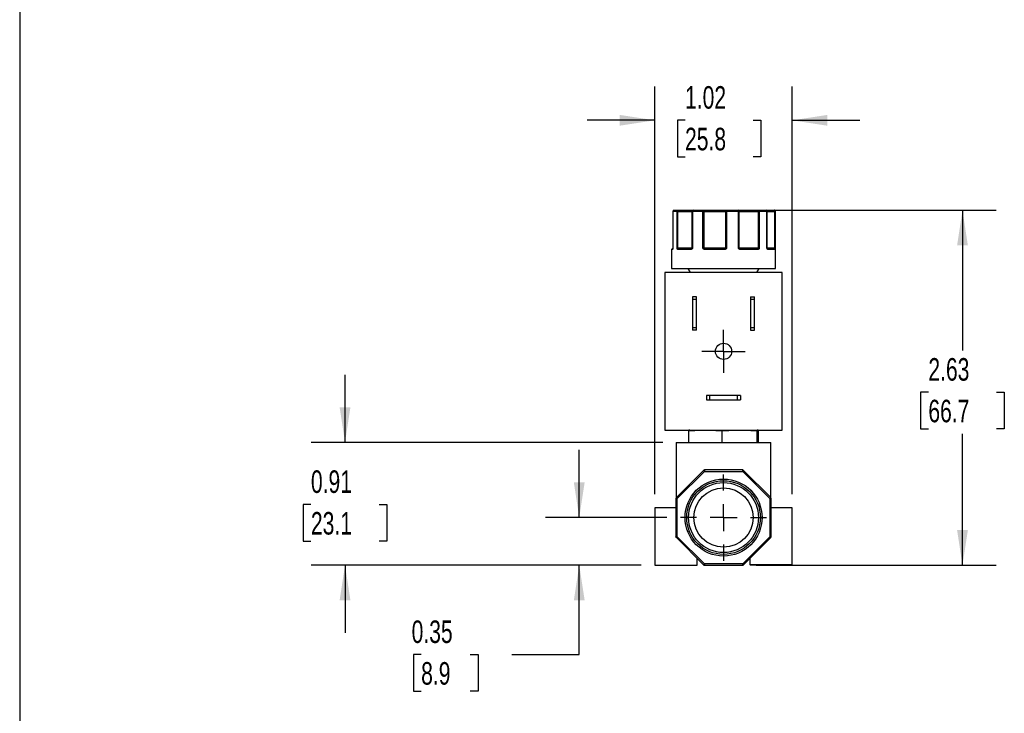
# Model space of a CAD drawing. Header units: inches. Extents: x 0.5 to 21.5, y 0.5 to 16.5.
# Tile 2 of 6: x 0.5 to 7.8, y 6.2 to 11.4. Entities that reach past the tile are written whole.
import ezdxf

# ---------------------------------------------------------------- set-up
doc = ezdxf.new("R2010")
doc.units = ezdxf.units.IN
doc.header["$LTSCALE"] = 2
doc.header["$MEASUREMENT"] = 0
doc.linetypes.add('SLD-Center', pattern=[0.75, 0.6, -0.05, 0.05, -0.05])
doc.linetypes.add('SLD-Solid', pattern=[0])
doc.layers.add('CENTER', color=40, linetype='SLD-Center')
doc.layers.add('DIMENSIONS', color=140, linetype='SLD-Solid', lineweight=25)
doc.layers.add('TEXT', color=140, linetype='SLD-Solid', lineweight=25)
doc.styles.add('SLDTEXTSTYLE0', font='TXT', dxfattribs={"width": 0.7})
doc.dimstyles.new('SLDDIMSTYLE0', dxfattribs={"dimtxt": 0.169922, "dimasz": 0.26, "dimexe": 0, "dimexo": 0.0625, "dimgap": 0.04248, "dimtad": 0, "dimtih": 1, "dimtoh": 1, "dimrnd": 1e-09, "dimzin": 12, "dimdsep": 46, "dimtxsty": 'SLDTEXTSTYLE0', "dimsah": 1, "dimcen": 0.09, "dimadec": 0, "dimazin": 3, "dimtfac": 1, "dimtmove": 0, "dimatfit": 0, "dimfxl": 0, "dimfrac": 2, "dimtolj": 1, "dimtzin": 12, "dimarcsym": 0})
doc.dimstyles.new('SLDDIMSTYLE1', dxfattribs={"dimtxt": 0.169922, "dimasz": 0.26, "dimexe": 0, "dimexo": 0.0625, "dimgap": 0.04248, "dimtad": 0, "dimtih": 1, "dimtoh": 1, "dimrnd": 1e-09, "dimzin": 12, "dimdsep": 46, "dimtxsty": 'SLDTEXTSTYLE0', "dimsah": 1, "dimcen": 0.09, "dimadec": 0, "dimazin": 3, "dimtfac": 1, "dimtofl": 0, "dimtmove": 0, "dimatfit": 3, "dimfxl": 0, "dimfrac": 2, "dimtolj": 1, "dimtzin": 12, "dimarcsym": 0})
doc.dimstyles.new('SLDDIMSTYLE2', dxfattribs={"dimtxt": 0.169922, "dimasz": 0.26, "dimexe": 0, "dimexo": 0.0625, "dimgap": 0.04248, "dimtad": 0, "dimtih": 1, "dimtoh": 1, "dimrnd": 1e-09, "dimdsep": 46, "dimtxsty": 'SLDTEXTSTYLE0', "dimsah": 1, "dimcen": 0.09, "dimadec": 0, "dimazin": 2, "dimtfac": 1, "dimtmove": 0, "dimatfit": 0, "dimfxl": 0, "dimfrac": 2, "dimtolj": 1, "dimtzin": 12, "dimarcsym": 0})

# ---------------------------------------------------------------- blocks, each defined once
blk = doc.blocks.new('_D')
at = {"layer": 'DIMENSIONS'}
for p, q in [((5.2004, 7.8587), (5.2004, 10.8745)), ((6.2174, 7.8587), (6.2174, 10.8745)), ((5.2004, 10.6245), (4.7004, 10.6245)), ((5.4241, 10.6245), (5.3671, 10.6245)), ((5.3671, 10.6245), (5.3671, 10.3545)), ((5.9291, 10.6245), (5.9861, 10.6245)), ((5.9861, 10.6245), (5.9861, 10.3545)), ((6.2174, 10.6245), (6.7174, 10.6245)), ((5.3671, 10.3545), (5.4241, 10.3545)), ((5.9861, 10.3545), (5.9291, 10.3545))]:
    blk.add_line(p, q, dxfattribs=at)
for points in [[(5.2004, 10.6245), (4.9404, 10.6645), (4.9404, 10.5845)], [(6.2174, 10.6245), (6.4774, 10.5845), (6.4774, 10.6645)]]:
    blk.add_solid(points, dxfattribs=at)
at = {"layer": 'DIMENSIONS', "char_height": 0.16667, "attachment_point": 1, "style": 'SLDTEXTSTYLE0'}
for s, insert in [('1.02', (5.4241, 10.8774)), ('25.8', (5.4241, 10.5693))]:
    blk.add_mtext(s, dxfattribs=dict(at, insert=insert))
blk = doc.blocks.new('_D_1')
at = {"layer": 'DIMENSIONS'}
for p, q in [((6.0667, 9.9587), (7.7273, 9.9587)), ((7.4773, 9.9587), (7.4773, 8.9206)), ((7.2248, 8.6125), (7.1678, 8.6125)), ((7.1678, 8.6125), (7.1678, 8.3424)), ((7.7298, 8.6125), (7.7868, 8.6125)), ((7.7868, 8.6125), (7.7868, 8.3424)), ((7.1678, 8.3424), (7.2248, 8.3424)), ((7.7868, 8.3424), (7.7298, 8.3424)), ((7.4773, 7.3337), (7.4773, 8.3044)), ((5.9506, 7.3337), (7.7273, 7.3337))]:
    blk.add_line(p, q, dxfattribs=at)
for points in [[(7.4773, 9.9587), (7.4373, 9.6987), (7.5173, 9.6987)], [(7.4773, 7.3337), (7.5173, 7.5937), (7.4373, 7.5937)]]:
    blk.add_solid(points, dxfattribs=at)
at = {"layer": 'DIMENSIONS', "char_height": 0.16667, "attachment_point": 1, "style": 'SLDTEXTSTYLE0'}
for s, insert in [('2.63', (7.2248, 8.8654)), ('66.7', (7.2248, 8.5573))]:
    blk.add_mtext(s, dxfattribs=dict(at, insert=insert))
blk = doc.blocks.new('_D_2')
at = {"layer": 'DIMENSIONS'}
for p, q in [((4.6411, 7.6857), (4.6411, 8.1857)), ((5.2899, 7.6857), (4.3911, 7.6857)), ((5.1004, 7.3337), (4.3911, 7.3337)), ((4.6411, 6.6716), (4.6411, 7.3337)), ((3.4712, 6.6716), (3.4142, 6.6716)), ((3.4142, 6.6716), (3.4142, 6.4016)), ((3.8348, 6.6716), (3.8919, 6.6716)), ((3.8919, 6.6716), (3.8919, 6.4016)), ((4.1411, 6.6716), (4.6411, 6.6716)), ((3.4142, 6.4016), (3.4712, 6.4016)), ((3.8919, 6.4016), (3.8348, 6.4016))]:
    blk.add_line(p, q, dxfattribs=at)
for points in [[(4.6411, 7.6857), (4.6811, 7.9457), (4.6011, 7.9457)], [(4.6411, 7.3337), (4.6011, 7.0737), (4.6811, 7.0737)]]:
    blk.add_solid(points, dxfattribs=at)
at = {"layer": 'DIMENSIONS', "char_height": 0.16667, "attachment_point": 1, "style": 'SLDTEXTSTYLE0'}
for s, insert in [('0.35', (3.4005, 6.9245)), ('8.9', (3.4712, 6.6164))]:
    blk.add_mtext(s, dxfattribs=dict(at, insert=insert))
blk = doc.blocks.new('_D_3')
at = {"layer": 'DIMENSIONS'}
for p, q in [((2.9077, 8.2417), (2.9077, 8.7417)), ((5.2589, 8.2417), (2.6577, 8.2417)), ((2.6553, 7.7818), (2.5982, 7.7818)), ((2.5982, 7.7818), (2.5982, 7.5117)), ((3.1602, 7.7818), (3.2173, 7.7818)), ((3.2173, 7.7818), (3.2173, 7.5117)), ((2.5982, 7.5117), (2.6553, 7.5117)), ((3.2173, 7.5117), (3.1602, 7.5117)), ((5.1004, 7.3337), (2.6577, 7.3337)), ((2.9077, 7.3337), (2.9077, 6.8337))]:
    blk.add_line(p, q, dxfattribs=at)
for points in [[(2.9077, 8.2417), (2.9477, 8.5017), (2.8677, 8.5017)], [(2.9077, 7.3337), (2.8677, 7.0737), (2.9477, 7.0737)]]:
    blk.add_solid(points, dxfattribs=at)
at = {"layer": 'DIMENSIONS', "char_height": 0.16667, "attachment_point": 1, "style": 'SLDTEXTSTYLE0'}
for s, insert in [('0.91', (2.6553, 8.0347)), ('23.1', (2.6553, 7.7266))]:
    blk.add_mtext(s, dxfattribs=dict(at, insert=insert))
blk = doc.blocks.new('SW_CENTERMARKSYMBOL_0')
at = {"layer": 'CENTER', "color": 0}
for p, q in [((0, 0.1), (0, 0.16)), ((0, 0), (0, 0.1)), ((-0.1, 0), (-0.16, 0)), ((0, 0), (-0.1, 0)), ((0, 0), (0, -0.1)), ((0, 0), (0.1, 0)), ((0.1, 0), (0.16, 0)), ((0, -0.1), (0, -0.16))]:
    blk.add_line(p, q, dxfattribs=at)
blk = doc.blocks.new('SW_CENTERMARKSYMBOL_1')
at = {"layer": 'CENTER', "color": 0}
for p, q in [((0, 0.2), (0, 0.319)), ((0, 0), (0, 0.1)), ((-0.2, 0), (-0.319, 0)), ((0, 0), (-0.1, 0)), ((0, 0), (0, -0.1)), ((0, 0), (0.1, 0)), ((0.2, 0), (0.319, 0)), ((0, -0.2), (0, -0.319))]:
    blk.add_line(p, q, dxfattribs=at)

msp = doc.modelspace()

# ---------------------------------------------------------------- linework, layer by layer
for p, q in [((5.3342, 9.9487), (5.3342, 9.6787)), ((5.3345, 9.9487), (5.3342, 9.9487)), ((5.3345, 9.9487), (5.3345, 9.6787)), ((5.3646, 9.9487), (5.3345, 9.9487)), ((5.3646, 9.6787), (5.3646, 9.9487)), ((5.3714, 9.9487), (5.3646, 9.9487)), ((5.3714, 9.9487), (5.4755, 9.9487)), ((5.3714, 9.6787), (5.3714, 9.9487)), ((5.4796, 9.9487), (5.4755, 9.9487)), ((5.4755, 9.9487), (5.4755, 9.6787)), ((5.4796, 9.9487), (5.4796, 9.6787)), ((5.5558, 9.9487), (5.4796, 9.9487)), ((5.5558, 9.6787), (5.5558, 9.9487)), ((5.5644, 9.9487), (5.5558, 9.9487)), ((5.5644, 9.9487), (5.724, 9.9487)), ((5.5644, 9.6787), (5.5644, 9.9487)), ((5.724, 9.9487), (5.724, 9.6787)), ((5.732, 9.9487), (5.724, 9.9487)), ((5.732, 9.9487), (5.732, 9.6787)), ((5.8187, 9.9487), (5.732, 9.9487)), ((5.8187, 9.6787), (5.8187, 9.9487)), ((5.8251, 9.9487), (5.8187, 9.9487)), ((5.8251, 9.6787), (5.8251, 9.9487)), ((5.8251, 9.9487), (5.9654, 9.9487)), ((5.9654, 9.9487), (5.9654, 9.6787)), ((5.9736, 9.9487), (5.9654, 9.9487)), ((5.9736, 9.9487), (5.9736, 9.6787)), ((6.0302, 9.9487), (5.9736, 9.9487)), ((6.0302, 9.6787), (6.0302, 9.9487)), ((6.0319, 9.9487), (6.0302, 9.9487)), ((6.0319, 9.6787), (6.0319, 9.9487)), ((6.0319, 9.9487), (6.0868, 9.9487)), ((6.0868, 9.9487), (6.0868, 9.6787)), ((6.0914, 9.9487), (6.0868, 9.9487)), ((6.0914, 9.9487), (6.0914, 9.6787)), ((6.0939, 9.9487), (6.0914, 9.9487)), ((6.0939, 9.5287), (6.0939, 9.9487)), ((5.3239, 9.6687), (5.3239, 9.5287)), ((5.3311, 9.6687), (5.3239, 9.6687)), ((5.3342, 9.6787), (5.3345, 9.6787)), ((5.3345, 9.6787), (5.3343, 9.6779)), ((5.3646, 9.6787), (5.3714, 9.6787)), ((5.4755, 9.6787), (5.3714, 9.6787)), ((5.467, 9.6687), (5.372, 9.6687)), ((5.4755, 9.6787), (5.4796, 9.6787)), ((5.5558, 9.6787), (5.5644, 9.6787)), ((5.724, 9.6787), (5.5644, 9.6787)), ((5.7161, 9.6687), (5.5705, 9.6687)), ((5.724, 9.6787), (5.732, 9.6787)), ((5.8187, 9.6787), (5.8251, 9.6787)), ((5.9654, 9.6787), (5.8251, 9.6787)), ((5.9619, 9.6687), (5.8338, 9.6687)), ((5.9654, 9.6787), (5.9736, 9.6787)), ((6.0302, 9.6787), (6.0319, 9.6787)), ((6.0868, 9.6787), (6.0319, 9.6787)), ((6.0893, 9.6687), (6.0387, 9.6687)), ((6.0868, 9.6787), (6.0914, 9.6787)), ((5.2739, 9.4987), (5.2739, 8.3317)), ((6.1439, 9.4987), (5.2739, 9.4987)), ((5.3239, 9.5287), (6.0939, 9.5287)), ((5.4454, 9.5287), (5.4627, 9.4987)), ((5.9551, 9.4987), (5.9724, 9.5287)), ((6.1439, 8.3317), (6.1439, 9.4987)), ((5.4789, 9.3197), (5.4789, 9.2985)), ((5.5099, 9.3197), (5.4789, 9.3197)), ((5.5099, 9.2985), (5.4789, 9.2985)), ((5.4789, 9.2985), (5.4789, 9.0929)), ((5.5099, 9.2985), (5.5099, 9.3197)), ((5.5099, 9.0929), (5.5099, 9.2985)), ((5.9079, 9.3197), (5.9389, 9.3197)), ((5.9079, 9.3197), (5.9079, 9.2985)), ((5.9389, 9.2985), (5.9079, 9.2985)), ((5.9079, 9.2985), (5.9079, 9.0929)), ((5.9389, 9.2985), (5.9389, 9.3197)), ((5.9389, 9.0929), (5.9389, 9.2985)), ((5.4789, 9.0929), (5.5099, 9.0929)), ((5.4789, 9.0929), (5.4789, 9.0717)), ((5.5099, 9.0717), (5.4789, 9.0717)), ((5.5099, 9.0717), (5.5099, 9.0929)), ((5.9079, 9.0929), (5.9389, 9.0929)), ((5.9079, 9.0929), (5.9079, 9.0717)), ((5.9079, 9.0717), (5.9389, 9.0717)), ((5.9389, 9.0717), (5.9389, 9.0929)), ((5.5839, 8.5877), (5.5839, 8.5567)), ((5.6051, 8.5877), (5.5839, 8.5877)), ((5.5839, 8.5567), (5.6051, 8.5567)), ((5.6051, 8.5877), (5.6051, 8.5567)), ((5.8127, 8.5877), (5.6051, 8.5877)), ((5.6051, 8.5567), (5.8127, 8.5567)), ((5.8127, 8.5567), (5.8127, 8.5877)), ((5.8339, 8.5877), (5.8127, 8.5877)), ((5.8127, 8.5567), (5.8339, 8.5567)), ((5.8339, 8.5877), (5.8339, 8.5567)), ((5.2739, 8.3317), (6.1439, 8.3317)), ((5.4489, 8.3276), (5.4489, 8.2417)), ((5.6986, 8.2417), (5.6986, 8.3276)), ((5.9586, 8.2417), (5.9586, 8.3276)), ((5.9689, 8.2417), (5.9689, 8.3276)), ((5.3589, 8.2417), (5.3589, 7.8334)), ((5.3589, 8.2417), (6.0589, 8.2417)), ((6.0589, 7.8334), (6.0589, 8.2417)), ((5.5602, 8.0348), (5.3599, 7.8344)), ((5.3669, 7.8274), (5.5673, 8.0277)), ((5.5673, 8.0277), (5.5602, 8.0348)), ((5.8506, 8.0377), (5.5673, 8.0377)), ((5.5673, 8.0377), (5.5673, 8.0277)), ((5.5673, 8.0277), (5.8506, 8.0277)), ((5.8506, 8.0277), (5.8506, 8.0377)), ((5.8577, 8.0348), (5.8506, 8.0277)), ((5.8506, 8.0277), (6.0509, 7.8274)), ((6.058, 7.8344), (5.8577, 8.0348)), ((5.3569, 7.8274), (5.3569, 7.5441)), ((5.3569, 7.8274), (5.3669, 7.8274)), ((5.3599, 7.8344), (5.3669, 7.8274)), ((5.3669, 7.5441), (5.3669, 7.8274)), ((6.0509, 7.8274), (6.058, 7.8344)), ((6.0509, 7.8274), (6.0509, 7.5441)), ((6.0509, 7.8274), (6.0609, 7.8274)), ((6.0609, 7.5441), (6.0609, 7.8274)), ((5.2004, 7.7587), (5.2004, 7.3337)), ((5.3569, 7.7587), (5.2004, 7.7587)), ((6.2174, 7.7587), (6.0609, 7.7587)), ((6.2174, 7.3387), (6.2174, 7.7587)), ((5.3569, 7.5441), (5.3669, 7.5441)), ((5.3569, 7.5399), (5.3569, 7.5441)), ((5.3599, 7.537), (5.3569, 7.5399)), ((5.3669, 7.5441), (5.3599, 7.537)), ((5.3599, 7.537), (5.5602, 7.3366)), ((5.5673, 7.3437), (5.3669, 7.5441)), ((6.0509, 7.5441), (5.8506, 7.3437)), ((5.8577, 7.3366), (6.058, 7.537)), ((6.0509, 7.5441), (6.0609, 7.5441)), ((6.058, 7.537), (6.0509, 7.5441)), ((5.5134, 7.3337), (5.5134, 7.3834)), ((5.9044, 7.3834), (5.9044, 7.3387)), ((5.2004, 7.3337), (5.5134, 7.3337)), ((5.5602, 7.3366), (5.5673, 7.3437)), ((5.8506, 7.3437), (5.5673, 7.3437)), ((5.5673, 7.3437), (5.5673, 7.3337)), ((5.5673, 7.3337), (5.8506, 7.3337)), ((5.8506, 7.3437), (5.8577, 7.3366)), ((5.8506, 7.3337), (5.8506, 7.3437)), ((5.9044, 7.3387), (6.2174, 7.3387))]:
    msp.add_line(p, q)
at = {"flags": 128}
for points in [[(5.4855, 9.9587), (5.4844, 9.9585), (5.4832, 9.958), (5.4822, 9.957), (5.4813, 9.9558), (5.4806, 9.9543), (5.48, 9.9525), (5.4797, 9.9507), (5.4796, 9.9487)], [(5.5558, 9.9487), (5.5559, 9.9507), (5.5561, 9.9525), (5.5565, 9.9543), (5.557, 9.9558), (5.5576, 9.957), (5.5583, 9.958), (5.559, 9.9585), (5.5598, 9.9587)], [(5.5644, 9.9487), (5.5643, 9.9507), (5.5641, 9.9525), (5.5636, 9.9543), (5.5631, 9.9558), (5.5624, 9.957), (5.5616, 9.958), (5.5607, 9.9585), (5.5598, 9.9587)], [(5.8187, 9.9487), (5.8186, 9.9507), (5.8185, 9.9525), (5.8182, 9.9543), (5.8179, 9.9558), (5.8174, 9.957), (5.8169, 9.958), (5.8164, 9.9585), (5.8158, 9.9587)], [(6.0815, 9.9587), (6.0825, 9.9585), (6.0835, 9.958), (6.0844, 9.957), (6.0852, 9.9558), (6.0859, 9.9543), (6.0864, 9.9525), (6.0867, 9.9507), (6.0868, 9.9487)], [(5.467, 9.6687), (5.4671, 9.6697), (5.4672, 9.6706), (5.4675, 9.6715), (5.4679, 9.6722), (5.4684, 9.6729), (5.4689, 9.6733), (5.4695, 9.6736), (5.4701, 9.6737)], [(5.5705, 9.6687), (5.5706, 9.6697), (5.5707, 9.6706), (5.5708, 9.6715), (5.5711, 9.6722), (5.5713, 9.6729), (5.5716, 9.6733), (5.572, 9.6736), (5.5723, 9.6737)], [(5.8338, 9.6687), (5.8338, 9.6697), (5.8337, 9.6706), (5.8336, 9.6715), (5.8334, 9.6722), (5.8331, 9.6729), (5.8328, 9.6733), (5.8325, 9.6736), (5.8322, 9.6737)], [(5.9619, 9.6687), (5.9618, 9.6697), (5.9616, 9.6706), (5.9613, 9.6715), (5.9609, 9.6722), (5.9604, 9.6729), (5.9598, 9.6733), (5.9592, 9.6736), (5.9586, 9.6737)]]:
    msp.add_lwpolyline(points, dxfattribs=at)
for centre, radius in [((5.7089, 8.9152), 0.06), ((5.7089, 7.6857), 0.285), ((5.7089, 7.6857), 0.2726), ((5.7089, 7.6857), 0.2586), ((5.7089, 7.6857), 0.219)]:
    msp.add_circle(centre, radius)
for centre, radius, start, end in [((5.3442, 9.9487), 0.01, 90, 180), ((5.3443, 9.9488), 0.00987, 90.80579, 180.78374), ((5.3741, 9.9492), 0.00952, 93.36769, 183.0118), ((5.3847, 9.9511), 0.0135, 145.78036, 190.15242), ((5.4855, 9.9487), 0.01, 90.02326, 180.02324), ((5.7329, 9.9498), 0.009, 99.80012, 187.23143), ((5.6898, 9.9512), 0.0423, 356.62002, 10.23712), ((5.8155, 9.9491), 0.00965, 357.86023, 87.68703), ((5.9851, 9.9512), 0.0198, 157.64261, 187.11052), ((5.9648, 9.95), 0.00889, 351.47329, 77.54591), ((6.0219, 9.9487), 0.01, 0, 90), ((6.021, 9.9495), 0.00929, 355.3117, 84.37925), ((6.0814, 9.9487), 0.00997, 359.81214, 89.8109), ((6.0839, 9.9487), 0.01, 0, 90), ((5.3289, 9.6687), 0.005, 90, 180), ((5.3361, 9.6687), 0.00503, 127.38126, 180.17015), ((5.3361, 9.6722), 0.00307, 165.68108, 189.8788), ((5.3292, 9.6787), 0.005, 350.94342, 0), ((5.3733, 9.6692), 0.00635, 110.07414, 157.33686), ((5.3535, 9.6785), 0.0179, 349.34489, 0.64592), ((5.3767, 9.669), 0.00472, 94.06155, 183.55395), ((5.477, 9.6738), 0.0032, 154.58574, 221.92729), ((5.4705, 9.6787), 0.005, 315.36333, 0.00393), ((5.5726, 9.664), 0.0134, 123.83285, 145.32764), ((5.5731, 9.6785), 0.00867, 178.90405, 202.71183), ((5.649, 9.67), 0.0671, 358.93361, 3.20214), ((5.718, 9.6786), 0.006, 325.2876, 0.91497), ((5.6589, 9.6204), 0.0843, 37.48627, 40.56264), ((5.8185, 9.677), 0.00808, 318.92318, 347.1734), ((5.8303, 9.6787), 0.00521, 179.66483, 221.95387), ((5.9371, 9.6785), 0.0283, 353.28473, 0.42102), ((5.9615, 9.6672), 0.00879, 30.37177, 64.90608), ((6.0369, 9.6787), 0.005, 180, 205.38962), ((6.031, 9.673), 0.00294, 333.24697, 31.61182), ((6.034, 9.669), 0.00468, 355.92391, 85.23983), ((6.0843, 9.6687), 0.00497, 359.65262, 89.64835), ((6.0945, 9.6786), 0.0077, 178.87565, 205.89107), ((6.0862, 9.6709), 0.00451, 9.95251, 72.07128), ((5.4589, 8.0911), 0.2407, 90, 91.22486), ((5.9589, 8.0911), 0.2407, 88.77247, 90), ((5.5673, 8.0277), 0.01, 90, 135), ((5.8506, 8.0277), 0.01, 45, 90), ((5.3669, 7.8274), 0.01, 135, 180), ((6.0509, 7.8274), 0.01, 0, 45), ((5.3669, 7.5441), 0.01, 180, 225), ((6.0509, 7.5441), 0.01, 315, 0), ((5.5673, 7.3437), 0.01, 225, 270), ((5.8506, 7.3437), 0.01, 270, 315), ((5.9094, 7.3387), 0.005, 180, 270), ((6.2124, 7.3387), 0.005, 270, 0)]:
    msp.add_arc(centre, radius, start, end)
for points in [[(5.3442, 9.9587), (5.3508, 9.9587), (5.3607, 9.9587), (5.3735, 9.9587)], [(5.4855, 9.9587), (5.5086, 9.9587), (5.5335, 9.9587), (5.5598, 9.9587)], [(5.7314, 9.9587), (5.76, 9.9587), (5.7884, 9.9587), (5.8158, 9.9587)], [(5.9667, 9.9587), (5.9876, 9.9587), (6.0061, 9.9587), (6.0219, 9.9587)], [(6.0815, 9.9587), (6.0831, 9.9587), (6.0839, 9.9587), (6.0839, 9.9587)], [(5.3646, 9.6787), (5.3662, 9.6774), (5.3691, 9.6761), (5.3711, 9.6752)], [(5.3711, 9.6752), (5.3725, 9.6742), (5.3744, 9.6737), (5.3764, 9.6737)], [(5.3764, 9.6737), (5.4001, 9.6737), (5.4319, 9.6737), (5.4701, 9.6737)], [(5.4701, 9.6737), (5.4716, 9.6737), (5.473, 9.6742), (5.4741, 9.6752)], [(5.4741, 9.6752), (5.4751, 9.6761), (5.4766, 9.6774), (5.4796, 9.6787)], [(5.5558, 9.6787), (5.5592, 9.6774), (5.5627, 9.6761), (5.5651, 9.6752)], [(5.5651, 9.6752), (5.5671, 9.6742), (5.5697, 9.6737), (5.5723, 9.6737)], [(5.5723, 9.6737), (5.6181, 9.6737), (5.6669, 9.6737), (5.716, 9.6737)], [(5.716, 9.6737), (5.7185, 9.6737), (5.721, 9.6742), (5.7229, 9.6752)], [(5.7229, 9.6752), (5.7251, 9.6761), (5.7283, 9.6774), (5.732, 9.6787)], [(5.8187, 9.6787), (5.8223, 9.6774), (5.8247, 9.6761), (5.8264, 9.6752)], [(5.8264, 9.6752), (5.828, 9.6742), (5.8301, 9.6737), (5.8322, 9.6737)], [(5.8322, 9.6737), (5.8786, 9.6737), (5.9216, 9.6737), (5.9586, 9.6737)], [(5.9586, 9.6737), (5.961, 9.6737), (5.9634, 9.6742), (5.9652, 9.6752)], [(5.9652, 9.6752), (5.9675, 9.6761), (5.9709, 9.6774), (5.9736, 9.6787)], [(6.0323, 9.6765), (6.032, 9.6772), (6.0314, 9.678), (6.0302, 9.6787)], [(6.0328, 9.6752), (6.0327, 9.6756), (6.0326, 9.6761), (6.0323, 9.6765)], [(6.0344, 9.6737), (6.0597, 9.6737), (6.0767, 9.6737), (6.0843, 9.6737)], [(6.0843, 9.6737), (6.0855, 9.6737), (6.0867, 9.6742), (6.0876, 9.6752)], [(6.0876, 9.6752), (6.089, 9.6761), (6.091, 9.6774), (6.0914, 9.6787)], [(6.058, 7.8344), (6.0586, 7.8338), (6.0589, 7.8335), (6.0589, 7.8335)]]:
    msp.add_open_spline(points, degree=3)
for points, knots in [([(5.3735, 9.9587), (5.376, 9.9587), (5.3809, 9.9587), (5.3882, 9.9587), (5.3953, 9.9587), (5.4023, 9.9587), (5.4091, 9.9587), (5.4206, 9.9587), (5.4358, 9.9587), (5.4528, 9.9587), (5.4668, 9.9587), (5.4759, 9.9587), (5.4813, 9.9587), (5.4845, 9.9587), (5.4852, 9.9587), (5.4855, 9.9587)], [0, 0, 0, 0, 0.040712, 0.081199, 0.121575, 0.161957, 0.202462, 0.243205, 0.371568, 0.500042, 0.628406, 0.75688, 0.838051, 0.918781, 1, 1, 1, 1]), ([(5.5598, 9.9587), (5.5621, 9.9587), (5.5666, 9.9587), (5.5736, 9.9587), (5.5807, 9.9587), (5.5879, 9.9587), (5.5953, 9.9587), (5.6082, 9.9587), (5.6268, 9.9587), (5.6509, 9.9587), (5.6742, 9.9587), (5.6935, 9.9587), (5.7089, 9.9587), (5.7208, 9.9587), (5.7279, 9.9587), (5.7314, 9.9587)], [0, 0, 0, 0, 0.040712, 0.081199, 0.121575, 0.161957, 0.202462, 0.243205, 0.371568, 0.500042, 0.628406, 0.75688, 0.838051, 0.918781, 1, 1, 1, 1]), ([(5.8158, 9.9587), (5.8168, 9.9587), (5.8188, 9.9587), (5.8223, 9.9587), (5.8261, 9.9587), (5.8302, 9.9587), (5.8347, 9.9587), (5.8429, 9.9587), (5.8562, 9.9587), (5.8761, 9.9587), (5.8979, 9.9587), (5.9184, 9.9587), (5.9364, 9.9587), (5.9516, 9.9587), (5.9617, 9.9587), (5.9667, 9.9587)], [0, 0, 0, 0, 0.040712, 0.081199, 0.121575, 0.161957, 0.202462, 0.243205, 0.371568, 0.500042, 0.628406, 0.75688, 0.838051, 0.918781, 1, 1, 1, 1]), ([(6.0219, 9.9587), (6.0224, 9.9587), (6.025, 9.9587), (6.0334, 9.9587), (6.0467, 9.9587), (6.0628, 9.9587), (6.0752, 9.9587), (6.0815, 9.9587)], [0, 0, 0, 0, 0.070261, 0.309039, 0.548024, 0.773961, 1, 1, 1, 1]), ([(5.3335, 9.6737), (5.3319, 9.6737), (5.3289, 9.6737), (5.3295, 9.6737), (5.3297, 9.6737)], [0, 0, 0, 0, 0.548171, 1, 1, 1, 1]), ([(5.3331, 9.6717), (5.3329, 9.6713), (5.3327, 9.6706), (5.3323, 9.6697), (5.3319, 9.6691), (5.3315, 9.6688), (5.3312, 9.6687), (5.3311, 9.6687)], [0, 0, 0, 0, 0.188808, 0.379511, 0.575987, 0.781785, 1, 1, 1, 1]), ([(5.3331, 9.673), (5.333, 9.6727), (5.3329, 9.6724), (5.333, 9.6725), (5.333, 9.6725)], [0, 0, 0, 0, 0.658694, 1, 1, 1, 1]), ([(5.3345, 9.6787), (5.3343, 9.678), (5.3341, 9.6767), (5.3338, 9.6748), (5.3335, 9.6732), (5.3332, 9.6722), (5.3331, 9.6717)], [0, 0, 0, 0, 0.291242, 0.500217, 0.762096, 1, 1, 1, 1]), ([(5.3674, 9.6717), (5.3671, 9.6722), (5.3666, 9.6732), (5.3659, 9.6748), (5.3652, 9.6767), (5.3648, 9.678), (5.3646, 9.6787)], [0, 0, 0, 0, 0.236129, 0.498993, 0.712542, 1, 1, 1, 1]), ([(5.372, 9.6687), (5.3715, 9.6687), (5.3707, 9.6688), (5.3694, 9.6694), (5.3683, 9.6703), (5.3677, 9.6712), (5.3674, 9.6717)], [0, 0, 0, 0, 0.270747, 0.52324, 0.763872, 1, 1, 1, 1]), ([(5.4746, 9.6717), (5.4742, 9.6713), (5.4733, 9.6706), (5.4719, 9.6697), (5.4704, 9.6691), (5.4687, 9.6688), (5.4676, 9.6687), (5.467, 9.6687)], [0, 0, 0, 0, 0.188808, 0.379511, 0.575987, 0.781785, 1, 1, 1, 1]), ([(5.4796, 9.6787), (5.4791, 9.678), (5.4784, 9.6767), (5.4772, 9.6748), (5.476, 9.6732), (5.4751, 9.6722), (5.4746, 9.6717)], [0, 0, 0, 0, 0.291242, 0.500217, 0.762096, 1, 1, 1, 1]), ([(5.5615, 9.6717), (5.561, 9.6722), (5.5599, 9.6732), (5.5585, 9.6748), (5.5571, 9.6767), (5.5563, 9.678), (5.5558, 9.6787)], [0, 0, 0, 0, 0.236129, 0.498993, 0.712542, 1, 1, 1, 1]), ([(5.5705, 9.6687), (5.5697, 9.6687), (5.568, 9.6688), (5.5656, 9.6694), (5.5634, 9.6703), (5.5622, 9.6712), (5.5615, 9.6717)], [0, 0, 0, 0, 0.270747, 0.52324, 0.763872, 1, 1, 1, 1]), ([(5.7258, 9.6717), (5.7252, 9.6713), (5.7242, 9.6706), (5.7224, 9.6697), (5.7204, 9.6691), (5.7183, 9.6688), (5.7169, 9.6687), (5.7161, 9.6687)], [0, 0, 0, 0, 0.188808, 0.379511, 0.575987, 0.781785, 1, 1, 1, 1]), ([(5.732, 9.6787), (5.7315, 9.678), (5.7305, 9.6767), (5.7291, 9.6748), (5.7276, 9.6732), (5.7264, 9.6722), (5.7258, 9.6717)], [0, 0, 0, 0, 0.2912416, 0.5002174, 0.7620959, 1, 1, 1, 1]), ([(5.8246, 9.6717), (5.8241, 9.6722), (5.8229, 9.6732), (5.8215, 9.6748), (5.8201, 9.6767), (5.8192, 9.678), (5.8187, 9.6787)], [0, 0, 0, 0, 0.236129, 0.498993, 0.712542, 1, 1, 1, 1]), ([(5.8338, 9.6687), (5.833, 9.6687), (5.8313, 9.6688), (5.8288, 9.6694), (5.8266, 9.6703), (5.8253, 9.6712), (5.8246, 9.6717)], [0, 0, 0, 0, 0.270747, 0.52324, 0.763872, 1, 1, 1, 1]), ([(5.9691, 9.6717), (5.9687, 9.6713), (5.9679, 9.6706), (5.9665, 9.6697), (5.9651, 9.6691), (5.9635, 9.6688), (5.9624, 9.6687), (5.9619, 9.6687)], [0, 0, 0, 0, 0.188808, 0.379511, 0.575987, 0.781785, 1, 1, 1, 1]), ([(5.9736, 9.6787), (5.9732, 9.678), (5.9726, 9.6767), (5.9715, 9.6748), (5.9704, 9.6732), (5.9695, 9.6722), (5.9691, 9.6717)], [0, 0, 0, 0, 0.291242, 0.500217, 0.762096, 1, 1, 1, 1]), ([(6.0336, 9.6717), (6.0333, 9.6722), (6.0326, 9.6732), (6.0318, 9.6748), (6.031, 9.6767), (6.0305, 9.678), (6.0302, 9.6787)], [0, 0, 0, 0, 0.236129, 0.498993, 0.712542, 1, 1, 1, 1]), ([(6.0337, 9.6742), (6.0334, 9.6746), (6.0329, 9.6755), (6.0325, 9.6762), (6.0323, 9.6766)], [0, 0, 0, 0, 0.493462, 1, 1, 1, 1]), ([(6.0387, 9.6687), (6.0382, 9.6687), (6.0373, 9.6688), (6.0359, 9.6694), (6.0347, 9.6703), (6.034, 9.6712), (6.0336, 9.6717)], [0, 0, 0, 0, 0.270747, 0.52324, 0.763872, 1, 1, 1, 1]), ([(6.0906, 9.6717), (6.0906, 9.6713), (6.0904, 9.6706), (6.0902, 9.6697), (6.0899, 9.6691), (6.0896, 9.6688), (6.0894, 9.6687), (6.0893, 9.6687)], [0, 0, 0, 0, 0.188808, 0.379511, 0.575987, 0.781785, 1, 1, 1, 1]), ([(6.0914, 9.6787), (6.0913, 9.678), (6.0912, 9.6767), (6.0911, 9.6748), (6.0909, 9.6732), (6.0907, 9.6722), (6.0906, 9.6717)], [0, 0, 0, 0, 0.2912416, 0.5002174, 0.7620959, 1, 1, 1, 1]), ([(5.4489, 8.3276), (5.4698, 8.3299), (5.4906, 8.3308), (5.5322, 8.3317), (5.5738, 8.3317), (5.6154, 8.3317), (5.657, 8.3308), (5.6778, 8.3299), (5.6986, 8.3276)], [0, 0, 0, 0, 0.25, 0.25, 0.5, 0.75, 0.75, 1, 1, 1, 1]), ([(5.4538, 8.3317), (5.453, 8.3316), (5.4522, 8.3316), (5.4505, 8.3307), (5.4497, 8.3297), (5.4489, 8.3276)], [0, 0, 0, 0, 0.5, 0.5, 1, 1, 1, 1]), ([(5.6986, 8.3276), (5.7203, 8.3299), (5.742, 8.3308), (5.7853, 8.3317), (5.8286, 8.3317), (5.872, 8.3317), (5.9153, 8.3308), (5.937, 8.3299), (5.9586, 8.3276)], [0, 0, 0, 0, 0.25, 0.25, 0.5, 0.75, 0.75, 1, 1, 1, 1]), ([(5.9586, 8.3276), (5.9595, 8.3299), (5.9603, 8.3308), (5.9621, 8.3317), (5.9629, 8.3317), (5.9646, 8.3317), (5.9655, 8.3317), (5.9672, 8.3308), (5.9681, 8.3299), (5.9689, 8.3276)], [0, 0, 0, 0, 0.25, 0.25, 0.5, 0.5, 0.75, 0.75, 1, 1, 1, 1]), ([(6.2124, 7.3337), (6.2124, 7.3337), (6.1445, 7.3337), (5.9773, 7.3337), (5.9094, 7.3337), (5.9094, 7.3337)], [0, 0, 0, 0, 0.5, 0.5, 1, 1, 1, 1])]:
    msp.add_open_spline(points, degree=3, knots=knots)
at = {"layer": 'TEXT'}
msp.add_line((0.5, 16.5), (0.5, 0.5), dxfattribs=at)

# ---------------------------------------------------------------- block references
at = {"layer": 'CENTER'}
for name, p in [('SW_CENTERMARKSYMBOL_0', (5.7089, 8.9152)), ('SW_CENTERMARKSYMBOL_1', (5.7089, 7.6857))]:
    msp.add_blockref(name, p, dxfattribs=at)

# ---------------------------------------------------------------- dimensions: what is measured, and where the dimension line sits
at = {"layer": 'DIMENSIONS'}
dim = msp.add_linear_dim(base=(5.2004, 10.6245), p1=(6.2174, 7.7587), p2=(5.2004, 7.7587), dimstyle='SLDDIMSTYLE0', dxfattribs=at)
dim.commit()
dim.dimension.update_dxf_attribs({"geometry": '_D', "text_midpoint": (5.6766, 10.6245), "dimtype": 160})
for base, p1, p2, dimstyle, picture, middle in [((7.477290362, 9.9587114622), (5.8505852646, 7.3337114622), (5.9667471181, 9.9587114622), 'SLDDIMSTYLE1', '_D_1', (7.477290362, 8.6125101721)), ((2.9077, 8.2417), (5.2004, 7.3337), (5.3589, 8.2417), 'SLDDIMSTYLE2', '_D_3', (2.9077, 7.7818)), ((4.6411, 7.3337), (5.3899, 7.6857), (5.2004, 7.3337), 'SLDDIMSTYLE2', '_D_2', (4.6411, 6.6716))]:
    dim = msp.add_linear_dim(base=base, p1=p1, p2=p2, angle=90, dimstyle=dimstyle, dxfattribs=at)
    dim.commit()
    dim.dimension.update_dxf_attribs({"geometry": picture, "text_midpoint": middle, "dimtype": 160})

doc.saveas('drawing.dxf')
